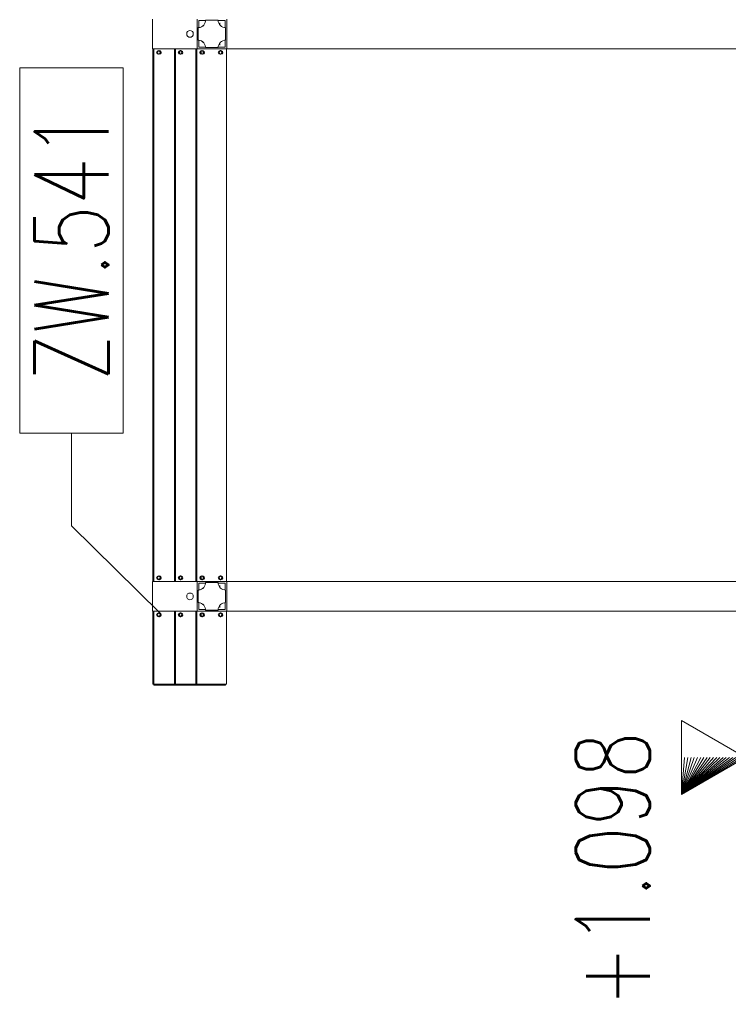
# Model space of a CAD drawing. Header units: millimetres. Extents: x 6807 to 7919, y 15387 to 15883.
# Tile 103 of 120: x 7703 to 7722, y 15500 to 15527. Entities that reach past the tile are written whole.
import ezdxf

# ---------------------------------------------------------------- set-up
doc = ezdxf.new("R2010")
doc.units = ezdxf.units.MM
doc.header["$LTSCALE"] = 10
for name, color, linetype, lineweight in [('PS_Elev_flag', 4, 'Continuous', 13), ('PS_Pos', 1, 'Continuous', 15), ('PS_SOLID', 7, 'Continuous', 30)]:
    doc.layers.add(name, color=color, linetype=linetype, lineweight=lineweight)
doc.styles.add('simplex', font='simplex.shx', dxfattribs={"width": 0.75})

# ---------------------------------------------------------------- blocks, each defined once
blk = doc.blocks.new('*X338')
at = {"color": 1}
for p, q in [((7705.982, 15525.651, -6.61), (7703.182, 15525.651, -6.61)), ((7703.182, 15525.651, -6.61), (7703.182, 15515.78, -6.61)), ((7705.982, 15515.78, -6.61), (7705.982, 15525.651, -6.61)), ((7703.182, 15515.78, -6.61), (7705.982, 15515.78, -6.61)), ((7704.582, 15513.28, -6.61), (7704.582, 15515.78, -6.61)), ((7706.975, 15510.918, -6.61), (7704.582, 15513.28, -6.61))]:
    blk.add_line(p, q, dxfattribs=at)
at = {"color": 30, "style": 'simplex', "width": 0.75}
blk.add_text('ZW.541', height=2, rotation=90, dxfattribs=at).set_placement((7705.582, 15517.18, -6.61))
blk = doc.blocks.new('*X340')
at = {"color": 4}
for p, q in [((7722.802, 15511.371), (7722.802, 15507.014)), ((7721.07, 15506.014), (7721.07, 15508.014)), ((7721.07, 15508.014), (7722.802, 15507.014)), ((7722.802, 15507.014), (7721.07, 15506.014)), ((7721.07, 15506.014), (7722.802, 15507.014)), ((7721.07, 15506.014), (7722.715, 15507.014)), ((7721.07, 15506.014), (7722.629, 15507.014)), ((7721.07, 15506.014), (7722.542, 15507.014)), ((7721.07, 15506.014), (7722.455, 15507.014)), ((7721.07, 15506.014), (7722.369, 15507.014)), ((7721.07, 15506.014), (7722.282, 15507.014)), ((7721.07, 15506.014), (7722.196, 15507.014)), ((7721.07, 15506.014), (7722.109, 15507.014)), ((7721.07, 15506.014), (7722.022, 15507.014)), ((7721.07, 15506.014), (7721.936, 15507.014)), ((7721.07, 15506.014), (7721.849, 15507.014)), ((7721.07, 15506.014), (7721.763, 15507.014)), ((7721.07, 15506.014), (7721.676, 15507.014)), ((7721.07, 15506.014), (7721.589, 15507.014)), ((7721.07, 15506.014), (7721.503, 15507.014)), ((7721.07, 15506.014), (7721.416, 15507.014)), ((7721.07, 15506.014), (7721.33, 15507.014)), ((7721.07, 15506.014), (7721.243, 15507.014)), ((7721.07, 15506.014), (7721.156, 15507.014)), ((7721.07, 15506.014), (7721.07, 15507.014))]:
    blk.add_line(p, q, dxfattribs=at)
at = {"color": 2, "style": 'simplex', "width": 0.75}
blk.add_text('+1.098', height=2, rotation=90, dxfattribs=at).set_placement((7720.211, 15500.267))

msp = doc.modelspace()

# ---------------------------------------------------------------- linework, layer by layer
at = {"layer": 'PS_SOLID', "color": 11, "linetype": 'Continuous', "lineweight": 13, "extrusion": (-1, 6.12323e-17, 0)}
for p, q in [((7706.769, 15526.971, -6.61), (7706.769, 15526.211, -6.61)), ((7707.981, 15526.211, -6.61), (7707.981, 15526.971, -6.61)), ((7708.021, 15526.743, -6.61), (7708.021, 15526.931, -6.61)), ((7708.021, 15526.931, -6.61), (7708.203, 15526.931, -6.61)), ((7708.195, 15526.881, -6.61), (7708.179, 15526.844, -6.61)), ((7708.197, 15526.881, -6.61), (7708.181, 15526.844, -6.61)), ((7708.203, 15526.921, -6.61), (7708.195, 15526.881, -6.61)), ((7708.205, 15526.921, -6.61), (7708.197, 15526.881, -6.61)), ((7708.205, 15526.941, -6.61), (7708.203, 15526.941, -6.61)), ((7708.203, 15526.941, -6.61), (7708.203, 15526.931, -6.61)), ((7708.203, 15526.931, -6.61), (7708.203, 15526.921, -6.61)), ((7708.545, 15526.941, -6.61), (7708.205, 15526.941, -6.61)), ((7708.205, 15526.941, -6.61), (7708.205, 15526.921, -6.61)), ((7708.549, 15526.901, -6.61), (7708.545, 15526.941, -6.61)), ((7708.546, 15526.931, -6.61), (7708.739, 15526.931, -6.61)), ((7708.561, 15526.862, -6.61), (7708.549, 15526.901, -6.61)), ((7708.581, 15526.827, -6.61), (7708.561, 15526.862, -6.61)), ((7708.59, 15526.846, -6.61), (7708.592, 15526.868, -6.61)), ((7708.592, 15526.868, -6.61), (7708.594, 15526.868, -6.61)), ((7708.594, 15526.868, -6.61), (7708.596, 15526.846, -6.61)), ((7708.739, 15526.931, -6.61), (7708.739, 15526.742, -6.61)), ((7708.779, 15526.813, -6.61), (7708.779, 15526.971, -6.61)), ((7708.006, 15526.742, -6.61), (7708.004, 15526.742, -6.61)), ((7708.004, 15526.742, -6.61), (7708.004, 15526.401, -6.61)), ((7708.016, 15526.742, -6.61), (7708.006, 15526.742, -6.61)), ((7708.006, 15526.742, -6.61), (7708.006, 15526.401, -6.61)), ((7708.021, 15526.743, -6.61), (7708.015, 15526.742, -6.61)), ((7708.056, 15526.748, -6.61), (7708.016, 15526.742, -6.61)), ((7708.054, 15526.748, -6.61), (7708.021, 15526.743, -6.61)), ((7708.092, 15526.762, -6.61), (7708.054, 15526.748, -6.61)), ((7708.094, 15526.762, -6.61), (7708.056, 15526.748, -6.61)), ((7708.126, 15526.783, -6.61), (7708.092, 15526.762, -6.61)), ((7708.128, 15526.783, -6.61), (7708.094, 15526.762, -6.61)), ((7708.156, 15526.811, -6.61), (7708.126, 15526.783, -6.61)), ((7708.158, 15526.811, -6.61), (7708.128, 15526.783, -6.61)), ((7708.179, 15526.844, -6.61), (7708.156, 15526.811, -6.61)), ((7708.181, 15526.844, -6.61), (7708.158, 15526.811, -6.61)), ((7708.607, 15526.796, -6.61), (7708.581, 15526.827, -6.61)), ((7708.589, 15526.817, -6.61), (7708.59, 15526.846, -6.61)), ((7708.596, 15526.846, -6.61), (7708.596, 15526.813, -6.61)), ((7708.596, 15526.813, -6.61), (7708.596, 15526.809, -6.61)), ((7708.639, 15526.772, -6.61), (7708.607, 15526.796, -6.61)), ((7708.675, 15526.754, -6.61), (7708.639, 15526.772, -6.61)), ((7708.714, 15526.744, -6.61), (7708.675, 15526.754, -6.61)), ((7708.744, 15526.742, -6.61), (7708.714, 15526.744, -6.61)), ((7708.744, 15526.401, -6.61), (7708.744, 15526.742, -6.61)), ((7708.779, 15526.587, -6.61), (7708.779, 15526.813, -6.61)), ((7708.004, 15526.401, -6.61), (7708.006, 15526.401, -6.61)), ((7708.006, 15526.401, -6.61), (7708.016, 15526.401, -6.61)), ((7708.015, 15526.401, -6.61), (7708.021, 15526.4, -6.61)), ((7708.016, 15526.401, -6.61), (7708.056, 15526.395, -6.61)), ((7708.021, 15526.211, -6.61), (7708.021, 15526.4, -6.61)), ((7708.021, 15526.4, -6.61), (7708.054, 15526.395, -6.61)), ((7708.054, 15526.395, -6.61), (7708.092, 15526.381, -6.61)), ((7708.056, 15526.395, -6.61), (7708.094, 15526.381, -6.61)), ((7708.092, 15526.381, -6.61), (7708.126, 15526.359, -6.61)), ((7708.094, 15526.381, -6.61), (7708.128, 15526.359, -6.61)), ((7708.126, 15526.359, -6.61), (7708.156, 15526.332, -6.61)), ((7708.128, 15526.359, -6.61), (7708.158, 15526.332, -6.61)), ((7708.156, 15526.332, -6.61), (7708.179, 15526.298, -6.61)), ((7708.158, 15526.332, -6.61), (7708.181, 15526.298, -6.61)), ((7708.581, 15526.316, -6.61), (7708.607, 15526.346, -6.61)), ((7708.59, 15526.326, -6.61), (7708.589, 15526.313, -6.61)), ((7708.596, 15526.313, -6.61), (7708.596, 15526.333, -6.61)), ((7708.607, 15526.346, -6.61), (7708.639, 15526.371, -6.61)), ((7708.639, 15526.371, -6.61), (7708.675, 15526.389, -6.61)), ((7708.675, 15526.389, -6.61), (7708.714, 15526.399, -6.61)), ((7708.714, 15526.399, -6.61), (7708.744, 15526.401, -6.61)), ((7708.739, 15526.211, -6.61), (7708.739, 15526.4, -6.61)), ((7708.779, 15526.313, -6.61), (7708.779, 15526.587, -6.61)), ((7706.769, 15526.211, -6.61), (7706.769, 15526.171, -6.61)), ((7706.769, 15526.171, -6.61), (7706.78, 15526.171, -6.61)), ((7706.808, 15526.171, -6.61), (7706.78, 15526.171, -6.61)), ((7706.78, 15526.171, -6.61), (7706.78, 15511.771, -6.61)), ((7706.808, 15526.171, -6.61), (7707.363, 15526.171, -6.61)), ((7706.808, 15526.063, -6.61), (7706.808, 15526.171, -6.61)), ((7706.808, 15511.863, -6.61), (7706.808, 15526.063, -6.61)), ((7706.909, 15526.063, -6.61), (7706.915, 15526.096, -6.61)), ((7706.926, 15526.033, -6.61), (7706.909, 15526.063, -6.61)), ((7706.915, 15526.096, -6.61), (7706.941, 15526.118, -6.61)), ((7706.941, 15526.118, -6.61), (7706.975, 15526.118, -6.61)), ((7706.947, 15526.118, -6.61), (7706.973, 15526.096, -6.61)), ((7706.975, 15526.096, -6.61), (7706.949, 15526.118, -6.61)), ((7706.979, 15526.063, -6.61), (7706.962, 15526.033, -6.61)), ((7706.964, 15526.033, -6.61), (7706.981, 15526.063, -6.61)), ((7706.973, 15526.118, -6.61), (7706.999, 15526.096, -6.61)), ((7706.973, 15526.096, -6.61), (7706.979, 15526.063, -6.61)), ((7706.975, 15526.118, -6.61), (7707.001, 15526.096, -6.61)), ((7706.981, 15526.063, -6.61), (7706.975, 15526.096, -6.61)), ((7707.005, 15526.063, -6.61), (7706.988, 15526.033, -6.61)), ((7707.007, 15526.063, -6.61), (7706.99, 15526.033, -6.61)), ((7706.999, 15526.096, -6.61), (7707.005, 15526.063, -6.61)), ((7707.001, 15526.096, -6.61), (7707.007, 15526.063, -6.61)), ((7707.363, 15526.171, -6.61), (7707.391, 15526.171, -6.61)), ((7707.363, 15526.171, -6.61), (7707.363, 15511.771, -6.61)), ((7707.391, 15526.171, -6.61), (7707.946, 15526.171, -6.61)), ((7707.391, 15526.063, -6.61), (7707.391, 15526.171, -6.61)), ((7707.391, 15511.863, -6.61), (7707.391, 15526.063, -6.61)), ((7707.492, 15526.063, -6.61), (7707.498, 15526.096, -6.61)), ((7707.509, 15526.033, -6.61), (7707.492, 15526.063, -6.61)), ((7707.498, 15526.096, -6.61), (7707.524, 15526.118, -6.61)), ((7707.498, 15526.096, -6.61), (7707.498, 15526.096, -6.61)), ((7707.498, 15526.096, -6.61), (7707.504, 15526.063, -6.61)), ((7707.504, 15526.063, -6.61), (7707.498, 15526.052, -6.61)), ((7707.5, 15526.096, -6.61), (7707.499, 15526.097, -6.61)), ((7707.499, 15526.051, -6.61), (7707.506, 15526.063, -6.61)), ((7707.506, 15526.063, -6.61), (7707.5, 15526.096, -6.61)), ((7707.524, 15526.118, -6.61), (7707.558, 15526.118, -6.61)), ((7707.53, 15526.118, -6.61), (7707.556, 15526.096, -6.61)), ((7707.558, 15526.096, -6.61), (7707.532, 15526.118, -6.61)), ((7707.562, 15526.063, -6.61), (7707.545, 15526.033, -6.61)), ((7707.547, 15526.033, -6.61), (7707.564, 15526.063, -6.61)), ((7707.556, 15526.118, -6.61), (7707.582, 15526.096, -6.61)), ((7707.556, 15526.096, -6.61), (7707.562, 15526.063, -6.61)), ((7707.558, 15526.118, -6.61), (7707.584, 15526.096, -6.61)), ((7707.564, 15526.063, -6.61), (7707.558, 15526.096, -6.61)), ((7707.588, 15526.063, -6.61), (7707.571, 15526.033, -6.61)), ((7707.59, 15526.063, -6.61), (7707.573, 15526.033, -6.61)), ((7707.582, 15526.096, -6.61), (7707.588, 15526.063, -6.61)), ((7707.584, 15526.096, -6.61), (7707.59, 15526.063, -6.61)), ((7707.974, 15526.171, -6.61), (7707.946, 15526.171, -6.61)), ((7707.946, 15526.171, -6.61), (7707.946, 15511.771, -6.61)), ((7707.974, 15526.171, -6.61), (7707.981, 15526.171, -6.61)), ((7707.974, 15526.063, -6.61), (7707.974, 15526.171, -6.61)), ((7707.974, 15511.863, -6.61), (7707.974, 15526.063, -6.61)), ((7707.981, 15526.171, -6.61), (7707.981, 15526.211, -6.61)), ((7707.981, 15526.171, -6.61), (7708.779, 15526.171, -6.61)), ((7708.203, 15526.211, -6.61), (7708.021, 15526.211, -6.61)), ((7708.075, 15526.063, -6.61), (7708.081, 15526.096, -6.61)), ((7708.092, 15526.033, -6.61), (7708.075, 15526.063, -6.61)), ((7708.081, 15526.096, -6.61), (7708.107, 15526.118, -6.61)), ((7708.081, 15526.096, -6.61), (7708.081, 15526.096, -6.61)), ((7708.081, 15526.096, -6.61), (7708.087, 15526.063, -6.61)), ((7708.087, 15526.063, -6.61), (7708.081, 15526.052, -6.61)), ((7708.083, 15526.096, -6.61), (7708.082, 15526.097, -6.61)), ((7708.082, 15526.051, -6.61), (7708.089, 15526.063, -6.61)), ((7708.089, 15526.063, -6.61), (7708.083, 15526.096, -6.61)), ((7708.107, 15526.118, -6.61), (7708.141, 15526.118, -6.61)), ((7708.113, 15526.118, -6.61), (7708.139, 15526.096, -6.61)), ((7708.141, 15526.096, -6.61), (7708.115, 15526.118, -6.61)), ((7708.145, 15526.063, -6.61), (7708.128, 15526.033, -6.61)), ((7708.13, 15526.033, -6.61), (7708.147, 15526.063, -6.61)), ((7708.139, 15526.118, -6.61), (7708.165, 15526.096, -6.61)), ((7708.139, 15526.096, -6.61), (7708.145, 15526.063, -6.61)), ((7708.141, 15526.118, -6.61), (7708.167, 15526.096, -6.61)), ((7708.147, 15526.063, -6.61), (7708.141, 15526.096, -6.61)), ((7708.171, 15526.063, -6.61), (7708.154, 15526.033, -6.61)), ((7708.173, 15526.063, -6.61), (7708.156, 15526.033, -6.61)), ((7708.165, 15526.096, -6.61), (7708.171, 15526.063, -6.61)), ((7708.167, 15526.096, -6.61), (7708.173, 15526.063, -6.61)), ((7708.179, 15526.298, -6.61), (7708.195, 15526.261, -6.61)), ((7708.181, 15526.298, -6.61), (7708.197, 15526.261, -6.61)), ((7708.195, 15526.261, -6.61), (7708.203, 15526.222, -6.61)), ((7708.197, 15526.261, -6.61), (7708.205, 15526.222, -6.61)), ((7708.203, 15526.222, -6.61), (7708.203, 15526.211, -6.61)), ((7708.203, 15526.201, -6.61), (7708.203, 15526.211, -6.61)), ((7708.205, 15526.201, -6.61), (7708.203, 15526.201, -6.61)), ((7708.205, 15526.222, -6.61), (7708.205, 15526.201, -6.61)), ((7708.205, 15526.201, -6.61), (7708.545, 15526.201, -6.61)), ((7708.545, 15526.201, -6.61), (7708.549, 15526.242, -6.61)), ((7708.546, 15526.211, -6.61), (7708.739, 15526.211, -6.61)), ((7708.549, 15526.242, -6.61), (7708.561, 15526.28, -6.61)), ((7708.561, 15526.28, -6.61), (7708.581, 15526.316, -6.61)), ((7708.574, 15526.063, -6.61), (7708.579, 15526.096, -6.61)), ((7708.591, 15526.033, -6.61), (7708.574, 15526.063, -6.61)), ((7708.579, 15526.096, -6.61), (7708.606, 15526.118, -6.61)), ((7708.589, 15526.313, -6.61), (7708.591, 15526.283, -6.61)), ((7708.591, 15526.283, -6.61), (7708.593, 15526.271, -6.61)), ((7708.593, 15526.271, -6.61), (7708.595, 15526.283, -6.61)), ((7708.595, 15526.283, -6.61), (7708.596, 15526.313, -6.61)), ((7708.606, 15526.118, -6.61), (7708.64, 15526.118, -6.61)), ((7708.612, 15526.118, -6.61), (7708.638, 15526.096, -6.61)), ((7708.64, 15526.096, -6.61), (7708.614, 15526.118, -6.61)), ((7708.644, 15526.063, -6.61), (7708.627, 15526.033, -6.61)), ((7708.629, 15526.033, -6.61), (7708.646, 15526.063, -6.61)), ((7708.638, 15526.118, -6.61), (7708.664, 15526.096, -6.61)), ((7708.638, 15526.096, -6.61), (7708.644, 15526.063, -6.61)), ((7708.64, 15526.118, -6.61), (7708.666, 15526.096, -6.61)), ((7708.646, 15526.063, -6.61), (7708.64, 15526.096, -6.61)), ((7708.67, 15526.063, -6.61), (7708.653, 15526.033, -6.61)), ((7708.672, 15526.063, -6.61), (7708.655, 15526.033, -6.61)), ((7708.664, 15526.096, -6.61), (7708.67, 15526.063, -6.61)), ((7708.666, 15526.096, -6.61), (7708.672, 15526.063, -6.61)), ((7708.772, 15511.771, -6.61), (7708.772, 15526.171, -6.61)), ((7708.779, 15526.171, -6.61), (7708.779, 15526.313, -6.61)), ((7708.779, 15526.171, -6.61), (7733.699, 15526.171, -6.61)), ((7706.958, 15526.021, -6.61), (7706.926, 15526.033, -6.61)), ((7706.962, 15526.033, -6.61), (7706.944, 15526.026, -6.61)), ((7706.945, 15526.026, -6.61), (7706.964, 15526.033, -6.61)), ((7706.988, 15526.033, -6.61), (7706.957, 15526.022, -6.61)), ((7706.99, 15526.033, -6.61), (7706.958, 15526.021, -6.61)), ((7707.541, 15526.021, -6.61), (7707.509, 15526.033, -6.61)), ((7707.545, 15526.033, -6.61), (7707.527, 15526.026, -6.61)), ((7707.528, 15526.026, -6.61), (7707.547, 15526.033, -6.61)), ((7707.571, 15526.033, -6.61), (7707.54, 15526.022, -6.61)), ((7707.573, 15526.033, -6.61), (7707.541, 15526.021, -6.61)), ((7708.124, 15526.021, -6.61), (7708.092, 15526.033, -6.61)), ((7708.128, 15526.033, -6.61), (7708.11, 15526.026, -6.61)), ((7708.111, 15526.026, -6.61), (7708.13, 15526.033, -6.61)), ((7708.154, 15526.033, -6.61), (7708.123, 15526.022, -6.61)), ((7708.156, 15526.033, -6.61), (7708.124, 15526.021, -6.61)), ((7708.623, 15526.021, -6.61), (7708.591, 15526.033, -6.61)), ((7708.627, 15526.033, -6.61), (7708.609, 15526.026, -6.61)), ((7708.61, 15526.026, -6.61), (7708.629, 15526.033, -6.61)), ((7708.653, 15526.033, -6.61), (7708.622, 15526.022, -6.61)), ((7708.655, 15526.033, -6.61), (7708.623, 15526.021, -6.61)), ((7706.769, 15511.771, -6.61), (7706.769, 15511.011, -6.61)), ((7706.78, 15511.771, -6.61), (7706.769, 15511.771, -6.61)), ((7706.78, 15511.771, -6.61), (7706.808, 15511.771, -6.61)), ((7706.808, 15511.771, -6.61), (7706.808, 15511.863, -6.61)), ((7707.363, 15511.771, -6.61), (7706.808, 15511.771, -6.61)), ((7706.909, 15511.863, -6.61), (7706.915, 15511.896, -6.61)), ((7706.926, 15511.833, -6.61), (7706.909, 15511.863, -6.61)), ((7706.915, 15511.896, -6.61), (7706.941, 15511.918, -6.61)), ((7706.958, 15511.821, -6.61), (7706.926, 15511.833, -6.61)), ((7706.941, 15511.918, -6.61), (7706.975, 15511.918, -6.61)), ((7706.962, 15511.833, -6.61), (7706.944, 15511.826, -6.61)), ((7706.945, 15511.826, -6.61), (7706.964, 15511.833, -6.61)), ((7706.947, 15511.918, -6.61), (7706.973, 15511.896, -6.61)), ((7706.975, 15511.896, -6.61), (7706.949, 15511.918, -6.61)), ((7706.988, 15511.833, -6.61), (7706.957, 15511.822, -6.61)), ((7706.99, 15511.833, -6.61), (7706.958, 15511.821, -6.61)), ((7706.979, 15511.863, -6.61), (7706.962, 15511.833, -6.61)), ((7706.964, 15511.833, -6.61), (7706.981, 15511.863, -6.61)), ((7706.973, 15511.918, -6.61), (7706.999, 15511.896, -6.61)), ((7706.973, 15511.896, -6.61), (7706.979, 15511.863, -6.61)), ((7706.975, 15511.918, -6.61), (7707.001, 15511.896, -6.61)), ((7706.981, 15511.863, -6.61), (7706.975, 15511.896, -6.61)), ((7707.005, 15511.863, -6.61), (7706.988, 15511.833, -6.61)), ((7707.007, 15511.863, -6.61), (7706.99, 15511.833, -6.61)), ((7706.999, 15511.896, -6.61), (7707.005, 15511.863, -6.61)), ((7707.001, 15511.896, -6.61), (7707.007, 15511.863, -6.61)), ((7707.946, 15511.771, -6.61), (7707.363, 15511.771, -6.61)), ((7707.391, 15511.771, -6.61), (7707.391, 15511.863, -6.61)), ((7707.492, 15511.863, -6.61), (7707.498, 15511.896, -6.61)), ((7707.509, 15511.833, -6.61), (7707.492, 15511.863, -6.61)), ((7707.498, 15511.896, -6.61), (7707.524, 15511.918, -6.61)), ((7707.498, 15511.896, -6.61), (7707.498, 15511.896, -6.61)), ((7707.498, 15511.896, -6.61), (7707.504, 15511.863, -6.61)), ((7707.504, 15511.863, -6.61), (7707.498, 15511.852, -6.61)), ((7707.5, 15511.896, -6.61), (7707.499, 15511.897, -6.61)), ((7707.499, 15511.851, -6.61), (7707.506, 15511.863, -6.61)), ((7707.506, 15511.863, -6.61), (7707.5, 15511.896, -6.61)), ((7707.541, 15511.821, -6.61), (7707.509, 15511.833, -6.61)), ((7707.524, 15511.918, -6.61), (7707.558, 15511.918, -6.61)), ((7707.545, 15511.833, -6.61), (7707.527, 15511.826, -6.61)), ((7707.528, 15511.826, -6.61), (7707.547, 15511.833, -6.61)), ((7707.53, 15511.918, -6.61), (7707.556, 15511.896, -6.61)), ((7707.558, 15511.896, -6.61), (7707.532, 15511.918, -6.61)), ((7707.571, 15511.833, -6.61), (7707.54, 15511.822, -6.61)), ((7707.573, 15511.833, -6.61), (7707.541, 15511.821, -6.61)), ((7707.562, 15511.863, -6.61), (7707.545, 15511.833, -6.61)), ((7707.547, 15511.833, -6.61), (7707.564, 15511.863, -6.61)), ((7707.556, 15511.918, -6.61), (7707.582, 15511.896, -6.61)), ((7707.556, 15511.896, -6.61), (7707.562, 15511.863, -6.61)), ((7707.558, 15511.918, -6.61), (7707.584, 15511.896, -6.61)), ((7707.564, 15511.863, -6.61), (7707.558, 15511.896, -6.61)), ((7707.588, 15511.863, -6.61), (7707.571, 15511.833, -6.61)), ((7707.59, 15511.863, -6.61), (7707.573, 15511.833, -6.61)), ((7707.582, 15511.896, -6.61), (7707.588, 15511.863, -6.61)), ((7707.584, 15511.896, -6.61), (7707.59, 15511.863, -6.61)), ((7707.946, 15511.771, -6.61), (7707.974, 15511.771, -6.61)), ((7707.974, 15511.771, -6.61), (7707.974, 15511.863, -6.61)), ((7707.981, 15511.771, -6.61), (7707.974, 15511.771, -6.61)), ((7708.779, 15511.771, -6.61), (7707.981, 15511.771, -6.61)), ((7707.981, 15511.011, -6.61), (7707.981, 15511.771, -6.61)), ((7708.021, 15511.543, -6.61), (7708.021, 15511.731, -6.61)), ((7708.021, 15511.731, -6.61), (7708.203, 15511.731, -6.61)), ((7708.075, 15511.863, -6.61), (7708.081, 15511.896, -6.61)), ((7708.092, 15511.833, -6.61), (7708.075, 15511.863, -6.61)), ((7708.081, 15511.896, -6.61), (7708.107, 15511.918, -6.61)), ((7708.081, 15511.896, -6.61), (7708.081, 15511.896, -6.61)), ((7708.081, 15511.896, -6.61), (7708.087, 15511.863, -6.61)), ((7708.087, 15511.863, -6.61), (7708.081, 15511.852, -6.61)), ((7708.083, 15511.896, -6.61), (7708.082, 15511.897, -6.61)), ((7708.082, 15511.851, -6.61), (7708.089, 15511.863, -6.61)), ((7708.089, 15511.863, -6.61), (7708.083, 15511.896, -6.61)), ((7708.124, 15511.821, -6.61), (7708.092, 15511.833, -6.61)), ((7708.107, 15511.918, -6.61), (7708.141, 15511.918, -6.61)), ((7708.128, 15511.833, -6.61), (7708.11, 15511.826, -6.61)), ((7708.111, 15511.826, -6.61), (7708.13, 15511.833, -6.61)), ((7708.113, 15511.918, -6.61), (7708.139, 15511.896, -6.61)), ((7708.141, 15511.896, -6.61), (7708.115, 15511.918, -6.61)), ((7708.154, 15511.833, -6.61), (7708.123, 15511.822, -6.61)), ((7708.156, 15511.833, -6.61), (7708.124, 15511.821, -6.61)), ((7708.145, 15511.863, -6.61), (7708.128, 15511.833, -6.61)), ((7708.13, 15511.833, -6.61), (7708.147, 15511.863, -6.61)), ((7708.139, 15511.918, -6.61), (7708.165, 15511.896, -6.61)), ((7708.139, 15511.896, -6.61), (7708.145, 15511.863, -6.61)), ((7708.141, 15511.918, -6.61), (7708.167, 15511.896, -6.61)), ((7708.147, 15511.863, -6.61), (7708.141, 15511.896, -6.61)), ((7708.171, 15511.863, -6.61), (7708.154, 15511.833, -6.61)), ((7708.173, 15511.863, -6.61), (7708.156, 15511.833, -6.61)), ((7708.165, 15511.896, -6.61), (7708.171, 15511.863, -6.61)), ((7708.167, 15511.896, -6.61), (7708.173, 15511.863, -6.61)), ((7708.203, 15511.721, -6.61), (7708.195, 15511.681, -6.61)), ((7708.205, 15511.721, -6.61), (7708.197, 15511.681, -6.61)), ((7708.205, 15511.741, -6.61), (7708.203, 15511.741, -6.61)), ((7708.203, 15511.741, -6.61), (7708.203, 15511.731, -6.61)), ((7708.203, 15511.731, -6.61), (7708.203, 15511.721, -6.61)), ((7708.545, 15511.741, -6.61), (7708.205, 15511.741, -6.61)), ((7708.205, 15511.741, -6.61), (7708.205, 15511.721, -6.61)), ((7708.549, 15511.701, -6.61), (7708.545, 15511.741, -6.61)), ((7708.546, 15511.731, -6.61), (7708.739, 15511.731, -6.61)), ((7708.561, 15511.662, -6.61), (7708.549, 15511.701, -6.61)), ((7708.574, 15511.863, -6.61), (7708.579, 15511.896, -6.61)), ((7708.591, 15511.833, -6.61), (7708.574, 15511.863, -6.61)), ((7708.579, 15511.896, -6.61), (7708.606, 15511.918, -6.61)), ((7708.623, 15511.821, -6.61), (7708.591, 15511.833, -6.61)), ((7708.606, 15511.918, -6.61), (7708.64, 15511.918, -6.61)), ((7708.627, 15511.833, -6.61), (7708.609, 15511.826, -6.61)), ((7708.61, 15511.826, -6.61), (7708.629, 15511.833, -6.61)), ((7708.612, 15511.918, -6.61), (7708.638, 15511.896, -6.61)), ((7708.64, 15511.896, -6.61), (7708.614, 15511.918, -6.61)), ((7708.653, 15511.833, -6.61), (7708.622, 15511.822, -6.61)), ((7708.655, 15511.833, -6.61), (7708.623, 15511.821, -6.61)), ((7708.644, 15511.863, -6.61), (7708.627, 15511.833, -6.61)), ((7708.629, 15511.833, -6.61), (7708.646, 15511.863, -6.61)), ((7708.638, 15511.918, -6.61), (7708.664, 15511.896, -6.61)), ((7708.638, 15511.896, -6.61), (7708.644, 15511.863, -6.61)), ((7708.64, 15511.918, -6.61), (7708.666, 15511.896, -6.61)), ((7708.646, 15511.863, -6.61), (7708.64, 15511.896, -6.61)), ((7708.67, 15511.863, -6.61), (7708.653, 15511.833, -6.61)), ((7708.672, 15511.863, -6.61), (7708.655, 15511.833, -6.61)), ((7708.664, 15511.896, -6.61), (7708.67, 15511.863, -6.61)), ((7708.666, 15511.896, -6.61), (7708.672, 15511.863, -6.61)), ((7708.739, 15511.731, -6.61), (7708.739, 15511.542, -6.61)), ((7733.699, 15511.771, -6.61), (7708.779, 15511.771, -6.61)), ((7708.779, 15511.613, -6.61), (7708.779, 15511.771, -6.61)), ((7708.006, 15511.542, -6.61), (7708.004, 15511.542, -6.61)), ((7708.004, 15511.542, -6.61), (7708.004, 15511.201, -6.61)), ((7708.016, 15511.542, -6.61), (7708.006, 15511.542, -6.61)), ((7708.006, 15511.542, -6.61), (7708.006, 15511.201, -6.61)), ((7708.021, 15511.543, -6.61), (7708.015, 15511.542, -6.61)), ((7708.056, 15511.548, -6.61), (7708.016, 15511.542, -6.61)), ((7708.054, 15511.548, -6.61), (7708.021, 15511.543, -6.61)), ((7708.092, 15511.562, -6.61), (7708.054, 15511.548, -6.61)), ((7708.094, 15511.562, -6.61), (7708.056, 15511.548, -6.61)), ((7708.126, 15511.583, -6.61), (7708.092, 15511.562, -6.61)), ((7708.128, 15511.583, -6.61), (7708.094, 15511.562, -6.61)), ((7708.156, 15511.611, -6.61), (7708.126, 15511.583, -6.61)), ((7708.158, 15511.611, -6.61), (7708.128, 15511.583, -6.61)), ((7708.179, 15511.644, -6.61), (7708.156, 15511.611, -6.61)), ((7708.181, 15511.644, -6.61), (7708.158, 15511.611, -6.61)), ((7708.195, 15511.681, -6.61), (7708.179, 15511.644, -6.61)), ((7708.197, 15511.681, -6.61), (7708.181, 15511.644, -6.61)), ((7708.581, 15511.627, -6.61), (7708.561, 15511.662, -6.61)), ((7708.607, 15511.596, -6.61), (7708.581, 15511.627, -6.61)), ((7708.589, 15511.617, -6.61), (7708.59, 15511.646, -6.61)), ((7708.59, 15511.646, -6.61), (7708.592, 15511.668, -6.61)), ((7708.592, 15511.668, -6.61), (7708.594, 15511.668, -6.61)), ((7708.594, 15511.668, -6.61), (7708.596, 15511.646, -6.61)), ((7708.596, 15511.646, -6.61), (7708.596, 15511.613, -6.61)), ((7708.596, 15511.613, -6.61), (7708.596, 15511.609, -6.61)), ((7708.639, 15511.572, -6.61), (7708.607, 15511.596, -6.61)), ((7708.675, 15511.554, -6.61), (7708.639, 15511.572, -6.61)), ((7708.714, 15511.544, -6.61), (7708.675, 15511.554, -6.61)), ((7708.744, 15511.542, -6.61), (7708.714, 15511.544, -6.61)), ((7708.744, 15511.201, -6.61), (7708.744, 15511.542, -6.61)), ((7708.779, 15511.387, -6.61), (7708.779, 15511.613, -6.61)), ((7708.004, 15511.201, -6.61), (7708.006, 15511.201, -6.61)), ((7708.006, 15511.201, -6.61), (7708.016, 15511.201, -6.61)), ((7708.015, 15511.201, -6.61), (7708.021, 15511.2, -6.61)), ((7708.016, 15511.201, -6.61), (7708.056, 15511.195, -6.61)), ((7708.021, 15511.011, -6.61), (7708.021, 15511.2, -6.61)), ((7708.021, 15511.2, -6.61), (7708.054, 15511.195, -6.61)), ((7708.054, 15511.195, -6.61), (7708.092, 15511.181, -6.61)), ((7708.056, 15511.195, -6.61), (7708.094, 15511.181, -6.61)), ((7708.092, 15511.181, -6.61), (7708.126, 15511.159, -6.61)), ((7708.094, 15511.181, -6.61), (7708.128, 15511.159, -6.61)), ((7708.126, 15511.159, -6.61), (7708.156, 15511.132, -6.61)), ((7708.128, 15511.159, -6.61), (7708.158, 15511.132, -6.61)), ((7708.607, 15511.146, -6.61), (7708.639, 15511.171, -6.61)), ((7708.639, 15511.171, -6.61), (7708.675, 15511.189, -6.61)), ((7708.675, 15511.189, -6.61), (7708.714, 15511.199, -6.61)), ((7708.714, 15511.199, -6.61), (7708.744, 15511.201, -6.61)), ((7708.739, 15511.011, -6.61), (7708.739, 15511.2, -6.61)), ((7708.779, 15511.113, -6.61), (7708.779, 15511.387, -6.61)), ((7706.769, 15511.011, -6.61), (7706.769, 15510.971, -6.61)), ((7706.769, 15510.971, -6.61), (7706.78, 15510.971, -6.61)), ((7706.808, 15510.971, -6.61), (7706.78, 15510.971, -6.61)), ((7706.78, 15510.971, -6.61), (7706.78, 15509.001, -6.61)), ((7706.808, 15510.971, -6.61), (7707.363, 15510.971, -6.61)), ((7706.808, 15510.971, -6.61), (7706.808, 15510.863, -6.61)), ((7706.909, 15510.863, -6.61), (7706.915, 15510.896, -6.61)), ((7706.915, 15510.896, -6.61), (7706.941, 15510.918, -6.61)), ((7706.941, 15510.918, -6.61), (7706.975, 15510.918, -6.61)), ((7706.947, 15510.918, -6.61), (7706.973, 15510.896, -6.61)), ((7706.949, 15510.918, -6.61), (7706.975, 15510.896, -6.61)), ((7706.973, 15510.918, -6.61), (7706.999, 15510.896, -6.61)), ((7706.973, 15510.896, -6.61), (7706.979, 15510.863, -6.61)), ((7706.975, 15510.918, -6.61), (7707.001, 15510.896, -6.61)), ((7706.975, 15510.896, -6.61), (7706.981, 15510.863, -6.61)), ((7706.999, 15510.896, -6.61), (7707.005, 15510.863, -6.61)), ((7707.001, 15510.896, -6.61), (7707.007, 15510.863, -6.61)), ((7707.363, 15510.971, -6.61), (7707.391, 15510.971, -6.61)), ((7707.363, 15510.971, -6.61), (7707.363, 15509.001, -6.61)), ((7707.391, 15510.971, -6.61), (7707.946, 15510.971, -6.61)), ((7707.391, 15510.971, -6.61), (7707.391, 15510.863, -6.61)), ((7707.492, 15510.863, -6.61), (7707.498, 15510.896, -6.61)), ((7707.498, 15510.896, -6.61), (7707.524, 15510.918, -6.61)), ((7707.498, 15510.896, -6.61), (7707.498, 15510.896, -6.61)), ((7707.498, 15510.896, -6.61), (7707.504, 15510.863, -6.61)), ((7707.5, 15510.896, -6.61), (7707.499, 15510.897, -6.61)), ((7707.506, 15510.863, -6.61), (7707.5, 15510.896, -6.61)), ((7707.524, 15510.918, -6.61), (7707.558, 15510.918, -6.61)), ((7707.53, 15510.918, -6.61), (7707.556, 15510.896, -6.61)), ((7707.532, 15510.918, -6.61), (7707.558, 15510.896, -6.61)), ((7707.556, 15510.918, -6.61), (7707.582, 15510.896, -6.61)), ((7707.556, 15510.896, -6.61), (7707.562, 15510.863, -6.61)), ((7707.558, 15510.918, -6.61), (7707.584, 15510.896, -6.61)), ((7707.558, 15510.896, -6.61), (7707.564, 15510.863, -6.61)), ((7707.582, 15510.896, -6.61), (7707.588, 15510.863, -6.61)), ((7707.584, 15510.896, -6.61), (7707.59, 15510.863, -6.61)), ((7707.974, 15510.971, -6.61), (7707.946, 15510.971, -6.61)), ((7707.946, 15510.971, -6.61), (7707.946, 15509.001, -6.61)), ((7707.974, 15510.971, -6.61), (7707.981, 15510.971, -6.61)), ((7707.974, 15510.971, -6.61), (7707.974, 15510.863, -6.61)), ((7707.981, 15510.971, -6.61), (7707.981, 15511.011, -6.61)), ((7707.981, 15510.971, -6.61), (7708.779, 15510.971, -6.61)), ((7708.203, 15511.011, -6.61), (7708.021, 15511.011, -6.61)), ((7708.075, 15510.863, -6.61), (7708.081, 15510.896, -6.61)), ((7708.081, 15510.896, -6.61), (7708.107, 15510.918, -6.61)), ((7708.081, 15510.896, -6.61), (7708.081, 15510.896, -6.61)), ((7708.081, 15510.896, -6.61), (7708.087, 15510.863, -6.61)), ((7708.083, 15510.896, -6.61), (7708.082, 15510.897, -6.61)), ((7708.089, 15510.863, -6.61), (7708.083, 15510.896, -6.61)), ((7708.107, 15510.918, -6.61), (7708.141, 15510.918, -6.61)), ((7708.113, 15510.918, -6.61), (7708.139, 15510.896, -6.61)), ((7708.115, 15510.918, -6.61), (7708.141, 15510.896, -6.61)), ((7708.139, 15510.918, -6.61), (7708.165, 15510.896, -6.61)), ((7708.139, 15510.896, -6.61), (7708.145, 15510.863, -6.61)), ((7708.141, 15510.918, -6.61), (7708.167, 15510.896, -6.61)), ((7708.141, 15510.896, -6.61), (7708.147, 15510.863, -6.61)), ((7708.156, 15511.132, -6.61), (7708.179, 15511.098, -6.61)), ((7708.158, 15511.132, -6.61), (7708.181, 15511.098, -6.61)), ((7708.165, 15510.896, -6.61), (7708.171, 15510.863, -6.61)), ((7708.167, 15510.896, -6.61), (7708.173, 15510.863, -6.61)), ((7708.179, 15511.098, -6.61), (7708.195, 15511.061, -6.61)), ((7708.181, 15511.098, -6.61), (7708.197, 15511.061, -6.61)), ((7708.195, 15511.061, -6.61), (7708.203, 15511.022, -6.61)), ((7708.197, 15511.061, -6.61), (7708.205, 15511.022, -6.61)), ((7708.203, 15511.022, -6.61), (7708.203, 15511.011, -6.61)), ((7708.203, 15511.011, -6.61), (7708.203, 15511.001, -6.61)), ((7708.203, 15511.001, -6.61), (7708.205, 15511.001, -6.61)), ((7708.205, 15511.022, -6.61), (7708.205, 15511.001, -6.61)), ((7708.205, 15511.001, -6.61), (7708.545, 15511.001, -6.61)), ((7708.545, 15511.001, -6.61), (7708.549, 15511.042, -6.61)), ((7708.546, 15511.011, -6.61), (7708.739, 15511.011, -6.61)), ((7708.549, 15511.042, -6.61), (7708.561, 15511.08, -6.61)), ((7708.561, 15511.08, -6.61), (7708.581, 15511.116, -6.61)), ((7708.574, 15510.863, -6.61), (7708.579, 15510.896, -6.61)), ((7708.579, 15510.896, -6.61), (7708.606, 15510.918, -6.61)), ((7708.581, 15511.116, -6.61), (7708.607, 15511.146, -6.61)), ((7708.59, 15511.126, -6.61), (7708.589, 15511.113, -6.61)), ((7708.589, 15511.113, -6.61), (7708.591, 15511.083, -6.61)), ((7708.591, 15511.083, -6.61), (7708.593, 15511.071, -6.61)), ((7708.593, 15511.071, -6.61), (7708.595, 15511.083, -6.61)), ((7708.595, 15511.083, -6.61), (7708.596, 15511.113, -6.61)), ((7708.596, 15511.113, -6.61), (7708.596, 15511.133, -6.61)), ((7708.606, 15510.918, -6.61), (7708.64, 15510.918, -6.61)), ((7708.612, 15510.918, -6.61), (7708.638, 15510.896, -6.61)), ((7708.614, 15510.918, -6.61), (7708.64, 15510.896, -6.61)), ((7708.638, 15510.918, -6.61), (7708.664, 15510.896, -6.61)), ((7708.638, 15510.896, -6.61), (7708.644, 15510.863, -6.61)), ((7708.64, 15510.918, -6.61), (7708.666, 15510.896, -6.61)), ((7708.64, 15510.896, -6.61), (7708.646, 15510.863, -6.61)), ((7708.664, 15510.896, -6.61), (7708.67, 15510.863, -6.61)), ((7708.666, 15510.896, -6.61), (7708.672, 15510.863, -6.61)), ((7708.772, 15509.001, -6.61), (7708.772, 15510.971, -6.61)), ((7708.779, 15510.971, -6.61), (7708.779, 15511.113, -6.61)), ((7708.779, 15510.971, -6.61), (7733.699, 15510.971, -6.61)), ((7706.808, 15510.863, -6.61), (7706.808, 15509.001, -6.61)), ((7706.926, 15510.833, -6.61), (7706.909, 15510.863, -6.61)), ((7706.958, 15510.821, -6.61), (7706.926, 15510.833, -6.61)), ((7706.962, 15510.833, -6.61), (7706.944, 15510.826, -6.61)), ((7706.964, 15510.833, -6.61), (7706.945, 15510.826, -6.61)), ((7706.988, 15510.833, -6.61), (7706.957, 15510.822, -6.61)), ((7706.99, 15510.833, -6.61), (7706.958, 15510.821, -6.61)), ((7706.979, 15510.863, -6.61), (7706.962, 15510.833, -6.61)), ((7706.981, 15510.863, -6.61), (7706.964, 15510.833, -6.61)), ((7707.005, 15510.863, -6.61), (7706.988, 15510.833, -6.61)), ((7707.007, 15510.863, -6.61), (7706.99, 15510.833, -6.61)), ((7707.391, 15510.863, -6.61), (7707.391, 15509.001, -6.61)), ((7707.509, 15510.833, -6.61), (7707.492, 15510.863, -6.61)), ((7707.504, 15510.863, -6.61), (7707.498, 15510.852, -6.61)), ((7707.499, 15510.851, -6.61), (7707.506, 15510.863, -6.61)), ((7707.541, 15510.821, -6.61), (7707.509, 15510.833, -6.61)), ((7707.545, 15510.833, -6.61), (7707.527, 15510.826, -6.61)), ((7707.547, 15510.833, -6.61), (7707.528, 15510.826, -6.61)), ((7707.571, 15510.833, -6.61), (7707.54, 15510.822, -6.61)), ((7707.573, 15510.833, -6.61), (7707.541, 15510.821, -6.61)), ((7707.562, 15510.863, -6.61), (7707.545, 15510.833, -6.61)), ((7707.564, 15510.863, -6.61), (7707.547, 15510.833, -6.61)), ((7707.588, 15510.863, -6.61), (7707.571, 15510.833, -6.61)), ((7707.59, 15510.863, -6.61), (7707.573, 15510.833, -6.61)), ((7707.974, 15510.863, -6.61), (7707.974, 15509.001, -6.61)), ((7708.092, 15510.833, -6.61), (7708.075, 15510.863, -6.61)), ((7708.087, 15510.863, -6.61), (7708.081, 15510.852, -6.61)), ((7708.082, 15510.851, -6.61), (7708.089, 15510.863, -6.61)), ((7708.124, 15510.821, -6.61), (7708.092, 15510.833, -6.61)), ((7708.128, 15510.833, -6.61), (7708.11, 15510.826, -6.61)), ((7708.13, 15510.833, -6.61), (7708.111, 15510.826, -6.61)), ((7708.154, 15510.833, -6.61), (7708.123, 15510.822, -6.61)), ((7708.156, 15510.833, -6.61), (7708.124, 15510.821, -6.61)), ((7708.145, 15510.863, -6.61), (7708.128, 15510.833, -6.61)), ((7708.147, 15510.863, -6.61), (7708.13, 15510.833, -6.61)), ((7708.171, 15510.863, -6.61), (7708.154, 15510.833, -6.61)), ((7708.173, 15510.863, -6.61), (7708.156, 15510.833, -6.61)), ((7708.591, 15510.833, -6.61), (7708.574, 15510.863, -6.61)), ((7708.623, 15510.821, -6.61), (7708.591, 15510.833, -6.61)), ((7708.627, 15510.833, -6.61), (7708.609, 15510.826, -6.61)), ((7708.629, 15510.833, -6.61), (7708.61, 15510.826, -6.61)), ((7708.653, 15510.833, -6.61), (7708.622, 15510.822, -6.61)), ((7708.655, 15510.833, -6.61), (7708.623, 15510.821, -6.61)), ((7708.644, 15510.863, -6.61), (7708.627, 15510.833, -6.61)), ((7708.646, 15510.863, -6.61), (7708.629, 15510.833, -6.61)), ((7708.67, 15510.863, -6.61), (7708.653, 15510.833, -6.61)), ((7708.672, 15510.863, -6.61), (7708.655, 15510.833, -6.61)), ((7706.78, 15509.001, -6.61), (7706.808, 15509.001, -6.61)), ((7706.808, 15509.001, -6.61), (7706.838, 15509.001, -6.61)), ((7706.809, 15509.001, -6.61), (7706.809, 15508.971, -6.61)), ((7706.809, 15508.971, -6.61), (7706.82, 15508.971, -6.61)), ((7706.82, 15509.001, -6.61), (7706.82, 15508.971, -6.61)), ((7706.82, 15508.971, -6.61), (7706.83, 15508.971, -6.61)), ((7706.83, 15508.971, -6.61), (7706.85, 15508.971, -6.61)), ((7706.838, 15509.001, -6.61), (7707.363, 15509.001, -6.61)), ((7706.85, 15508.971, -6.61), (7706.869, 15508.971, -6.61)), ((7706.869, 15508.971, -6.61), (7706.886, 15508.971, -6.61)), ((7706.886, 15508.971, -6.61), (7706.901, 15508.971, -6.61)), ((7706.901, 15508.971, -6.61), (7706.913, 15508.971, -6.61)), ((7706.913, 15508.971, -6.61), (7706.921, 15508.971, -6.61)), ((7706.921, 15508.971, -6.61), (7706.926, 15508.971, -6.61)), ((7706.926, 15509.001, -6.61), (7706.926, 15508.971, -6.61)), ((7706.926, 15508.971, -6.61), (7707.392, 15508.971, -6.61)), ((7706.926, 15508.971, -6.61), (7706.926, 15508.971, -6.61)), ((7707.363, 15509.001, -6.61), (7707.391, 15509.001, -6.61)), ((7707.391, 15509.001, -6.61), (7707.421, 15509.001, -6.61)), ((7707.392, 15509.001, -6.61), (7707.392, 15508.971, -6.61)), ((7707.392, 15508.971, -6.61), (7707.403, 15508.971, -6.61)), ((7707.403, 15509.001, -6.61), (7707.403, 15508.971, -6.61)), ((7707.403, 15508.971, -6.61), (7707.413, 15508.971, -6.61)), ((7707.413, 15508.971, -6.61), (7707.433, 15508.971, -6.61)), ((7707.421, 15509.001, -6.61), (7707.946, 15509.001, -6.61)), ((7707.433, 15508.971, -6.61), (7707.452, 15508.971, -6.61)), ((7707.452, 15508.971, -6.61), (7707.469, 15508.971, -6.61)), ((7707.469, 15508.971, -6.61), (7707.484, 15508.971, -6.61)), ((7707.484, 15508.971, -6.61), (7707.496, 15508.971, -6.61)), ((7707.496, 15508.971, -6.61), (7707.505, 15508.971, -6.61)), ((7707.505, 15508.971, -6.61), (7707.509, 15508.971, -6.61)), ((7707.509, 15509.001, -6.61), (7707.509, 15508.971, -6.61)), ((7707.509, 15508.971, -6.61), (7707.975, 15508.971, -6.61)), ((7707.509, 15508.971, -6.61), (7707.509, 15508.971, -6.61)), ((7707.946, 15509.001, -6.61), (7707.974, 15509.001, -6.61)), ((7707.974, 15509.001, -6.61), (7708.004, 15509.001, -6.61)), ((7707.975, 15509.001, -6.61), (7707.975, 15508.971, -6.61)), ((7707.975, 15508.971, -6.61), (7707.986, 15508.971, -6.61)), ((7707.986, 15509.001, -6.61), (7707.986, 15508.971, -6.61)), ((7707.986, 15508.971, -6.61), (7707.996, 15508.971, -6.61)), ((7707.996, 15508.971, -6.61), (7708.016, 15508.971, -6.61)), ((7708.004, 15509.001, -6.61), (7708.772, 15509.001, -6.61)), ((7708.016, 15508.971, -6.61), (7708.035, 15508.971, -6.61)), ((7708.035, 15508.971, -6.61), (7708.052, 15508.971, -6.61)), ((7708.052, 15508.971, -6.61), (7708.067, 15508.971, -6.61)), ((7708.067, 15508.971, -6.61), (7708.079, 15508.971, -6.61)), ((7708.079, 15508.971, -6.61), (7708.088, 15508.971, -6.61)), ((7708.088, 15508.971, -6.61), (7708.092, 15508.971, -6.61)), ((7708.092, 15509.001, -6.61), (7708.092, 15508.971, -6.61)), ((7708.092, 15508.971, -6.61), (7708.652, 15508.971, -6.61)), ((7708.092, 15508.971, -6.61), (7708.092, 15508.971, -6.61)), ((7708.652, 15508.971, -6.61), (7708.652, 15509.001, -6.61)), ((7708.652, 15508.971, -6.61), (7708.653, 15508.971, -6.61)), ((7708.653, 15508.971, -6.61), (7708.658, 15508.971, -6.61)), ((7708.658, 15508.971, -6.61), (7708.668, 15508.971, -6.61)), ((7708.668, 15508.971, -6.61), (7708.681, 15508.971, -6.61)), ((7708.681, 15508.971, -6.61), (7708.696, 15508.971, -6.61)), ((7708.696, 15508.971, -6.61), (7708.714, 15508.971, -6.61)), ((7708.714, 15508.971, -6.61), (7708.734, 15508.971, -6.61)), ((7708.734, 15508.971, -6.61), (7708.744, 15508.971, -6.61)), ((7708.744, 15508.971, -6.61), (7708.744, 15509.001, -6.61))]:
    msp.add_line(p, q, dxfattribs=at)
at = {"layer": 'PS_SOLID', "color": 11, "linetype": 'Continuous', "lineweight": 13}
for centre, radius in [((7707.785, 15526.571, -6.61), 0.09), ((7706.932, 15526.071, -6.61), 0.05), ((7706.958, 15526.071, -6.61), 0.05), ((7707.515, 15526.071, -6.61), 0.05), ((7707.541, 15526.071, -6.61), 0.05), ((7708.098, 15526.071, -6.61), 0.05), ((7708.124, 15526.071, -6.61), 0.05), ((7708.597, 15526.071, -6.61), 0.05), ((7708.623, 15526.071, -6.61), 0.05), ((7706.932, 15511.871, -6.61), 0.05), ((7706.958, 15511.871, -6.61), 0.05), ((7707.515, 15511.871, -6.61), 0.05), ((7707.541, 15511.871, -6.61), 0.05), ((7708.098, 15511.871, -6.61), 0.05), ((7708.124, 15511.871, -6.61), 0.05), ((7708.597, 15511.871, -6.61), 0.05), ((7708.623, 15511.871, -6.61), 0.05), ((7707.785, 15511.371, -6.61), 0.09), ((7706.932, 15510.871, -6.61), 0.05), ((7706.958, 15510.871, -6.61), 0.05), ((7707.515, 15510.871, -6.61), 0.05), ((7707.541, 15510.871, -6.61), 0.05), ((7708.098, 15510.871, -6.61), 0.05), ((7708.124, 15510.871, -6.61), 0.05), ((7708.597, 15510.871, -6.61), 0.05), ((7708.623, 15510.871, -6.61), 0.05)]:
    msp.add_circle(centre, radius, dxfattribs=at)

# ---------------------------------------------------------------- block references
at = {"layer": 'PS_Elev_flag'}
msp.add_blockref('*X340', (0, 0), dxfattribs=at)
at = {"layer": 'PS_Pos'}
msp.add_blockref('*X338', (0, 0), dxfattribs=at)

doc.saveas('drawing.dxf')
